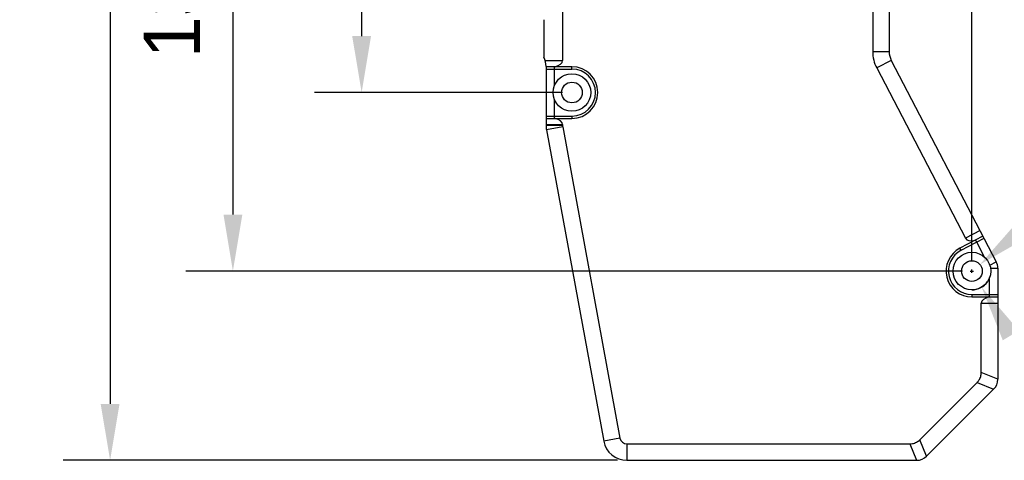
# Model space of a CAD drawing. Header units: millimetres. Extents: x 222 to 446, y -355 to -187.
# Tile 8 of 28: x 265 to 317, y -308 to -285. Entities that reach past the tile are written whole.
import ezdxf

# ---------------------------------------------------------------- set-up
doc = ezdxf.new("R2010")
doc.units = ezdxf.units.MM
doc.header["$LTSCALE"] = 23.1
doc.header["$PDMODE"] = 3
doc.header["$PDSIZE"] = 8
doc.layers.get('0').update_dxf_attribs({"linetype": 'CONTINUOUS'})
doc.layers.get('Defpoints').update_dxf_attribs({"linetype": 'CONTINUOUS'})
doc.layers.add('00_COMPONENTS', color=7, linetype='CONTINUOUS')
doc.layers.add('51__DRAFT_DIMS', color=7, linetype='CONTINUOUS')
doc.styles.get("Standard").update_dxf_attribs({"font": '兰亭黑 GBK.TTF'})
doc.dimstyles.new('DIMSTYLE_1', dxfattribs={"dimtxt": 3, "dimasz": 3, "dimexe": 2.5, "dimexo": 0.5, "dimgap": 0.75, "dimtad": 1, "dimlfac": 4, "dimdsep": 46, "dimtxsty": 'STANDARD', "dimblk": '_FILLED', "dimblk1": '_FILLED', "dimblk2": '_FILLED', "dimcen": 0.09, "dimclrt": 3, "dimazin": 2, "dimtp": 0.5, "dimtm": 0.5, "dimtfac": 1, "dimtofl": 0, "dimtmove": 0, "dimatfit": 3, "dimldrblk": '_FILLED', "dimfxl": 1, "dimtolj": 1, "dimarcsym": 0})
doc.dimstyles.new('DIMSTYLE_2', dxfattribs={"dimtxt": 3, "dimasz": 3, "dimexe": 2.5, "dimexo": 0.5, "dimgap": 0.75, "dimtad": 1, "dimlfac": 4, "dimdsep": 46, "dimtxsty": 'STANDARD', "dimblk": '_FILLED', "dimblk1": '_FILLED', "dimblk2": '_FILLED', "dimcen": 0.09, "dimclrt": 3, "dimazin": 2, "dimtp": 0.3, "dimtm": 0.3, "dimtfac": 1, "dimtofl": 0, "dimtmove": 0, "dimatfit": 3, "dimldrblk": '_FILLED', "dimfxl": 1, "dimtolj": 1, "dimarcsym": 0})

# ---------------------------------------------------------------- blocks, each defined once
blk = doc.blocks.new('_FILLED')
at = {"color": 0, "linetype": 'ByBlock'}
blk.add_solid([(0, 0), (-1, 0.167), (-1, -0.167)], dxfattribs=at)
blk = doc.blocks.new('*D1')
at = {"layer": '51__DRAFT_DIMS', "color": 0, "lineweight": -2}
for p, q in [((302.242, -243.699), (267.201, -243.699)), ((269.701, -246.699), (269.701, -305.199)), ((296.658, -308.199), (267.201, -308.199))]:
    blk.add_line(p, q, dxfattribs=at)
at = {"layer": 'Defpoints', "color": 0}
for p in [(302.742, -243.699), (269.701, -308.199), (297.158, -308.199)]:
    blk.add_point(p, dxfattribs=at)
at = {"layer": '51__DRAFT_DIMS', "color": 0, "linetype": 'ByBlock', "lineweight": -2, "xscale": 3, "yscale": 3, "zscale": 3}
for p, rotation in [((269.701, -243.699), 90), ((269.701, -308.199), 270)]:
    blk.add_blockref('_FILLED', p, dxfattribs=dict(at, rotation=rotation))
at = {"layer": '51__DRAFT_DIMS', "color": 3, "insert": (264.951, -275.996), "char_height": 3, "attachment_point": 2, "rotation": 90, "line_spacing_factor": 0.9}
blk.add_mtext('\\A1;258', dxfattribs=at)
blk = doc.blocks.new('*D4')
at = {"layer": '51__DRAFT_DIMS', "color": 0, "lineweight": -2}
for p, q in [((293.742, -263.386), (280.566, -263.386)), ((283.066, -266.386), (283.066, -285.636)), ((293.742, -288.636), (280.566, -288.636))]:
    blk.add_line(p, q, dxfattribs=at)
at = {"layer": 'Defpoints', "color": 0}
for p in [(294.242, -263.386), (283.066, -288.636), (294.242, -288.636)]:
    blk.add_point(p, dxfattribs=at)
at = {"layer": '51__DRAFT_DIMS', "color": 0, "linetype": 'ByBlock', "lineweight": -2, "xscale": 3, "yscale": 3, "zscale": 3}
for p, rotation in [((283.066, -263.386), 90), ((283.066, -288.636), 270)]:
    blk.add_blockref('_FILLED', p, dxfattribs=dict(at, rotation=rotation))
at = {"layer": '51__DRAFT_DIMS', "color": 3, "insert": (278.316, -276.017), "char_height": 3, "attachment_point": 2, "rotation": 90, "line_spacing_factor": 0.9}
blk.add_mtext('\\A1;101', dxfattribs=at)
blk = doc.blocks.new('*D5')
at = {"layer": '51__DRAFT_DIMS', "color": 0, "lineweight": -2}
for p, q in [((293.742, -263.386), (273.726, -263.386)), ((276.226, -266.386), (276.226, -295.132)), ((314.992, -298.132), (273.726, -298.132))]:
    blk.add_line(p, q, dxfattribs=at)
at = {"layer": 'Defpoints', "color": 0}
for p in [(294.242, -263.386), (276.226, -298.132), (315.492, -298.132)]:
    blk.add_point(p, dxfattribs=at)
at = {"layer": '51__DRAFT_DIMS', "color": 0, "linetype": 'ByBlock', "lineweight": -2, "xscale": 3, "yscale": 3, "zscale": 3}
for p, rotation in [((276.226, -263.386), 90), ((276.226, -298.132), 270)]:
    blk.add_blockref('_FILLED', p, dxfattribs=dict(at, rotation=rotation))
at = {"layer": '51__DRAFT_DIMS', "color": 3, "insert": (271.476, -280.674), "char_height": 3, "attachment_point": 2, "rotation": 90, "line_spacing_factor": 0.9}
blk.add_mtext('\\A1;138.98', dxfattribs=at)
blk = doc.blocks.new('*D7')
at = {"layer": '51__DRAFT_DIMS', "color": 0, "lineweight": -2}
for p, q in [((294.242, -262.886), (294.242, -236.653)), ((315.492, -297.632), (315.492, -236.653)), ((297.242, -239.153), (312.492, -239.153))]:
    blk.add_line(p, q, dxfattribs=at)
at = {"layer": 'Defpoints', "color": 0}
for p in [(315.492, -239.153), (294.242, -263.386), (315.492, -298.132)]:
    blk.add_point(p, dxfattribs=at)
at = {"layer": '51__DRAFT_DIMS', "color": 0, "linetype": 'ByBlock', "lineweight": -2, "xscale": 3, "yscale": 3, "zscale": 3, "rotation": 180}
blk.add_blockref('_FILLED', (294.242, -239.153), dxfattribs=at)
at = {"layer": '51__DRAFT_DIMS', "color": 0, "linetype": 'ByBlock', "lineweight": -2, "xscale": 3, "yscale": 3, "zscale": 3}
blk.add_blockref('_FILLED', (315.492, -239.153), dxfattribs=at)
at = {"layer": '51__DRAFT_DIMS', "color": 3, "insert": (304.794, -234.403), "char_height": 3, "attachment_point": 2, "line_spacing_factor": 0.9}
blk.add_mtext('\\A1;85', dxfattribs=at)

msp = doc.modelspace()

# ---------------------------------------------------------------- linework, layer by layer
at = {"layer": '00_COMPONENTS', "color": 7}
for p, q in [((293.742, -265.0934), (293.742, -286.9295)), ((310.2201, -265.5595), (310.2201, -286.4634)), ((311.0951, -265.5595), (311.0951, -286.4634)), ((292.742, -284.7614), (292.742, -286.7614)), ((311.2081, -286.9251), (316.7822, -297.6329)), ((292.867, -287.2456), (292.867, -290.3946)), ((294.242, -287.2614), (292.867, -287.2614)), ((292.867, -287.3864), (294.242, -287.3864)), ((293.3045, -287.3864), (293.3376, -287.2614)), ((293.3045, -287.3864), (293.3045, -288.2885)), ((310.432, -287.3292), (315.1473, -296.3872)), ((293.3045, -288.9844), (293.3045, -289.8864)), ((292.867, -289.8864), (294.242, -289.8864)), ((292.867, -290.0114), (294.242, -290.0114)), ((293.3376, -290.0114), (293.3045, -289.8864)), ((293.742, -290.3434), (293.742, -290.3946)), ((292.8875, -290.6205), (295.9288, -307.1748)), ((293.7481, -290.4624), (296.7894, -307.0167)), ((316.0767, -296.2776), (314.857, -296.9125)), ((314.9148, -297.0234), (316.1344, -296.3885)), ((315.6592, -296.495), (315.7463, -296.5905)), ((316.1628, -297.3906), (315.7463, -296.5905)), ((316.867, -297.9792), (316.867, -303.8883)), ((316.4295, -299.3822), (316.4295, -298.4802)), ((315.492, -299.3822), (316.867, -299.3822)), ((315.492, -299.5072), (316.867, -299.5072)), ((316.4295, -299.3822), (316.3963, -299.5072)), ((315.992, -303.5258), (315.992, -299.8392)), ((312.7242, -307.1043), (315.7723, -304.0562)), ((313.0866, -307.9793), (316.6473, -304.4186)), ((297.1582, -307.3239), (312.1939, -307.3239)), ((297.1582, -308.1989), (312.5563, -308.1989))]:
    msp.add_line(p, q, dxfattribs=at)
at = {"layer": '00_COMPONENTS', "color": 4}
for p, q in [((311.0951, -286.4634), (310.2201, -286.4634)), ((292.8157, -286.9295), (293.742, -286.9295)), ((311.2081, -286.9251), (310.432, -287.3292)), ((294.242, -287.3864), (294.242, -287.2614)), ((292.867, -290.3434), (293.742, -290.3434)), ((294.242, -289.8864), (294.242, -290.0114)), ((293.742, -290.3946), (292.867, -290.3946)), ((293.7481, -290.4624), (292.8875, -290.6205)), ((315.9234, -295.9832), (315.1473, -296.3872)), ((314.9148, -297.0234), (314.857, -296.9125)), ((316.4391, -297.8115), (316.7822, -297.6329)), ((316.4802, -297.9792), (316.867, -297.9792)), ((315.492, -299.3822), (315.492, -299.5072)), ((315.992, -299.8392), (316.867, -299.8392)), ((316.867, -303.8883), (315.992, -303.5258)), ((315.7723, -304.0562), (316.6473, -304.4186)), ((296.7894, -307.0167), (295.9288, -307.1748)), ((297.1582, -307.3239), (297.1582, -308.1989)), ((312.1939, -307.3239), (312.5563, -308.1989)), ((313.0866, -307.9793), (312.7242, -307.1043))]:
    msp.add_line(p, q, dxfattribs=at)
at = {"layer": '00_COMPONENTS', "color": 7}
for centre, radius in [((294.242, -288.6364), 1), ((294.242, -288.6364), 0.55), ((315.492, -298.1322), 1), ((315.492, -298.1322), 0.55)]:
    msp.add_circle(centre, radius, dxfattribs=at)
for centre, radius, start, end in [((312.0951, -286.4634), 1.875, 180, 207.5), ((312.0951, -286.4634), 1, 180, 207.5), ((291.867, -287.2456), 1, 0, 28.95502), ((294.242, -288.6364), 1.375, 270, 90), ((294.242, -288.6364), 1.25, 270, 90), ((294.117, -290.3946), 1.25, 180, 190.41), ((294.117, -290.3946), 0.375, 180, 190.41), ((315.492, -298.1322), 1.375, 117.5, 270), ((315.492, -298.1322), 1.25, 117.5, 270), ((316.117, -297.9792), 0.75, 0, 27.5), ((316.117, -303.8883), 0.75, 315, 360), ((297.1582, -306.9489), 0.375, 190.41, 270), ((297.1582, -306.9489), 1.25, 190.41, 270), ((312.5563, -307.4489), 0.75, 270, 315)]:
    msp.add_arc(centre, radius, start, end, dxfattribs=at)
for centre, major_axis, start_param, end_param in [((292.9861, -286.9295), (0.7558, 0), -1.0870598, 0), ((292.9861, -290.3434), (0.7558, 0), 0, 1.0870598), ((315.8177, -296.0382), (0.6704, 0.349), 3.1415927, 4.2286525), ((316.7478, -299.8392), (0.7558, 0), 2.0545328, 3.1415927)]:
    msp.add_ellipse(centre, major_axis=major_axis, ratio=0.4961389, start_param=start_param, end_param=end_param, dxfattribs=at)
for points in [[(315.7723, -304.0562), (315.8069, -304.0216), (315.8608, -303.9541), (315.9203, -303.8467), (315.9735, -303.7097), (315.992, -303.5991), (315.992, -303.5258)], [(312.1939, -307.3239), (312.2428, -307.3239), (312.3287, -307.3143), (312.4466, -307.2805), (312.5811, -307.2212), (312.6724, -307.1561), (312.7242, -307.1043)]]:
    msp.add_open_spline(points, degree=3, knots=[0, 0, 0, 0, 0.2500913, 0.4378396, 0.6256015, 1, 1, 1, 1], dxfattribs=at)
at = {"layer": '51__DRAFT_DIMS', "color": 4}
for p, q in [((315.402, -298.1322), (315.582, -298.1322)), ((315.402, -298.1322), (315.582, -298.1322)), ((315.492, -298.2222), (315.492, -298.0422)), ((315.492, -298.2222), (315.492, -298.0422))]:
    msp.add_line(p, q, dxfattribs=at)
msp.add_arc((315.492, -298.1322), 1, 270, 325.94546, dxfattribs=at)

# ---------------------------------------------------------------- block references
at = {"layer": '51__DRAFT_DIMS', "color": 4, "xscale": 3, "yscale": 3, "zscale": 3}
for p, rotation in [((315.918, -297.7843), 219.2333435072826), ((316.0088, -298.9882), 121.1238167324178)]:
    msp.add_blockref('_FILLED', p, dxfattribs=dict(at, rotation=rotation))

# ---------------------------------------------------------------- dimensions: what is measured, and where the dimension line sits
at = {"layer": '51__DRAFT_DIMS', "color": 4}
dim = msp.add_linear_dim(base=(315.492, -239.1534), p1=(294.242, -263.3864), p2=(315.492, -298.1322), dimstyle='DIMSTYLE_2', dxfattribs=at)
dim.commit()
dim.dimension.update_dxf_attribs({"geometry": '*D7', "text_midpoint": (304.7937, -239.1534), "dimtype": 160})
for base, p1, p2, dimstyle, picture, middle in [((269.7007, -308.1989), (302.742, -243.6989), (297.1582, -308.1989), 'DIMSTYLE_1', '*D1', (269.7007, -275.9958)), ((276.2257, -298.1322), (294.242, -263.3864), (315.492, -298.1322), 'DIMSTYLE_1', '*D5', (276.2257, -280.6744)), ((283.0661, -288.6364), (294.242, -263.3864), (294.242, -288.6364), 'DIMSTYLE_2', '*D4', (283.0661, -276.0173))]:
    dim = msp.add_linear_dim(base=base, p1=p1, p2=p2, angle=270, dimstyle=dimstyle, dxfattribs=at)
    dim.commit()
    dim.dimension.update_dxf_attribs({"geometry": picture, "text_midpoint": middle, "dimtype": 160})

doc.saveas('drawing.dxf')
